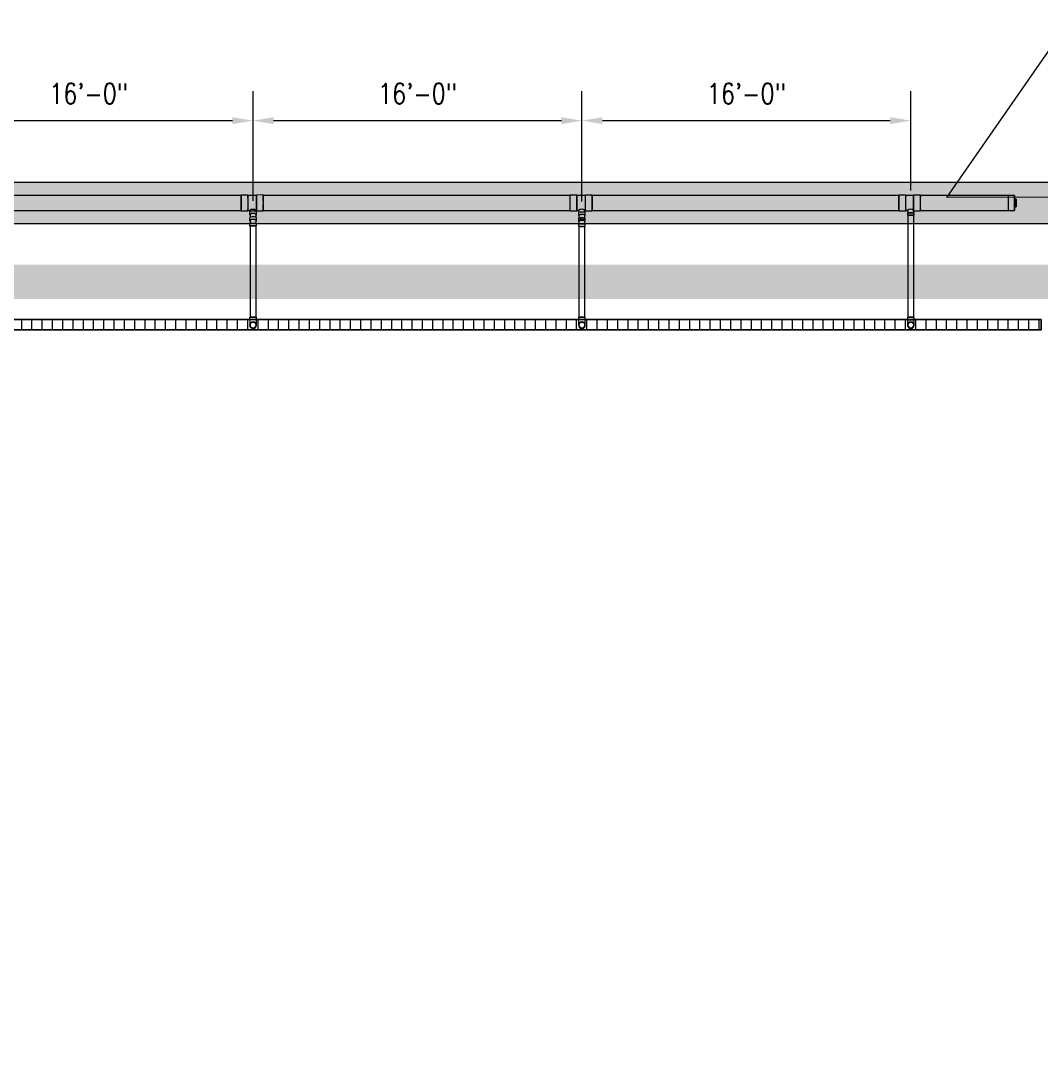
# Model space of a CAD drawing. Header units: inches. Extents: x -337 to 21291, y 405 to 2143.
# Tile 16 of 33: x 606 to 1201, y 1042 to 1656. Entities that reach past the tile are written whole.
import ezdxf
from ezdxf import colors
from ezdxf.entities.mleader import LeaderData, LeaderLine
from ezdxf.math import Vec2, Vec3

# ---------------------------------------------------------------- set-up
doc = ezdxf.new("R2010")
doc.units = ezdxf.units.IN
doc.header["$MEASUREMENT"] = 0
for name, color, linetype in [('A-ANNO-DIMS', 1, 'Continuous'), ('A-DETL-THIN', 151, 'Continuous'), ('P-PIPE', 3, 'Continuous'), ('S-ANNO-NOTE', 2, 'Continuous')]:
    doc.layers.add(name, color=color, linetype=linetype)
doc.layers.add('A-WALL-PATT', color=9, linetype='Continuous', true_color=0x808080)
doc.styles.add('Annotative', font='romans.shx', dxfattribs={"width": 0.8, "height": 0.125})
doc.dimstyles.new('Annotative', dxfattribs={"dimscale": 0, "dimtxt": 0.125, "dimasz": 0.125, "dimexe": 0.18, "dimexo": 0.0625, "dimgap": 0.09, "dimtad": 1, "dimdec": 3, "dimzin": 3, "dimdsep": 46, "dimlunit": 4, "dimtxsty": 'Annotative', "dimcen": 0.09, "dimclrt": 2, "dimazin": 2, "dimtfac": 1, "dimtdec": 3, "dimtmove": 0, "dimatfit": 0, "dimfxl": 1, "dimtfill": 1, "dimfrac": 2, "dimtolj": 1, "dimtzin": 0, "dimarcsym": 0})
pattern_1 = [(90, (0, -0.031), (-6, 4e-16), [])]

# ---------------------------------------------------------------- blocks, each defined once
blk = doc.blocks.new('*D10')
at = {"layer": 'A-ANNO-DIMS', "color": 0, "lineweight": -2, "transparency": 16777216}
for p, q in [((549.08, 1552.01), (549.08, 1614.62)), ((741.08, 1550.53), (741.08, 1614.62)), ((561.08, 1597.34), (729.08, 1597.34))]:
    blk.add_line(p, q, dxfattribs=at)
at = {"layer": 'A-ANNO-DIMS', "color": 0, "transparency": 16777216}
for points in [[(561.08, 1599.34), (561.08, 1595.34), (549.08, 1597.34)], [(729.08, 1599.34), (729.08, 1595.34), (741.08, 1597.34)]]:
    blk.add_solid(points, dxfattribs=at)
at = {"layer": 'A-ANNO-DIMS', "color": 2, "lineweight": -3, "transparency": 16777216, "insert": (645.08, 1613.13), "char_height": 12, "width": 60.1647, "attachment_point": 5, "style": 'Annotative', "bg_fill": 3, "box_fill_scale": 1.25, "bg_fill_color": 256, "bg_fill_true_color": 13158600, "bg_fill_transparency": 0}
blk.add_mtext('\\A1;16\'-0"', dxfattribs=at)
blk = doc.blocks.new('*D11')
at = {"layer": 'A-ANNO-DIMS', "color": 0, "lineweight": -2, "transparency": 16777216}
for p, q in [((741.08, 1550.53), (741.08, 1614.62)), ((933.08, 1550.16), (933.08, 1614.62)), ((753.08, 1597.34), (921.08, 1597.34))]:
    blk.add_line(p, q, dxfattribs=at)
at = {"layer": 'A-ANNO-DIMS', "color": 0, "transparency": 16777216}
for points in [[(753.08, 1599.34), (753.08, 1595.34), (741.08, 1597.34)], [(921.08, 1599.34), (921.08, 1595.34), (933.08, 1597.34)]]:
    blk.add_solid(points, dxfattribs=at)
at = {"layer": 'A-ANNO-DIMS', "color": 2, "lineweight": -3, "transparency": 16777216, "insert": (837.08, 1613.13), "char_height": 12, "width": 60.1647, "attachment_point": 5, "style": 'Annotative', "bg_fill": 3, "box_fill_scale": 1.25, "bg_fill_color": 256, "bg_fill_true_color": 13158600, "bg_fill_transparency": 0}
blk.add_mtext('\\A1;16\'-0"', dxfattribs=at)
blk = doc.blocks.new('*D12')
at = {"layer": 'A-ANNO-DIMS', "color": 0, "lineweight": -2, "transparency": 16777216}
for p, q in [((933.08, 1550.16), (933.08, 1614.62)), ((1125.08, 1556.61), (1125.08, 1614.62)), ((945.08, 1597.34), (1113.08, 1597.34))]:
    blk.add_line(p, q, dxfattribs=at)
at = {"layer": 'A-ANNO-DIMS', "color": 0, "transparency": 16777216}
for points in [[(945.08, 1599.34), (945.08, 1595.34), (933.08, 1597.34)], [(1113.08, 1599.34), (1113.08, 1595.34), (1125.08, 1597.34)]]:
    blk.add_solid(points, dxfattribs=at)
at = {"layer": 'A-ANNO-DIMS', "color": 2, "lineweight": -3, "transparency": 16777216, "insert": (1029.08, 1613.13), "char_height": 12, "width": 60.1647, "attachment_point": 5, "style": 'Annotative', "bg_fill": 3, "box_fill_scale": 1.25, "bg_fill_color": 256, "bg_fill_true_color": 13158600, "bg_fill_transparency": 0}
blk.add_mtext('\\A1;16\'-0"', dxfattribs=at)
blk = doc.blocks.new('Bend - PVC - Sch 40 - DWV_USACE - Standard-V2-00_SP_Foundation Drainage Plan-TO FDN_DOC')
at = {"layer": 'P-PIPE'}
for p, q in [((931.1, 1482.41), (931.1, 1481.16)), ((931.1, 1481.16), (931.1, 1480.91)), ((933.08, 1482.41), (933.08, 1482.41)), ((933.08, 1482.41), (933.08, 1482.41)), ((933.08, 1480.91), (933.08, 1480.91)), ((933.08, 1480.91), (933.08, 1480.91)), ((933.08, 1480.91), (933.08, 1480.91)), ((933.08, 1480.91), (933.08, 1480.91)), ((935.06, 1481.16), (935.06, 1482.41)), ((935.06, 1480.91), (935.06, 1481.16))]:
    blk.add_line(p, q, dxfattribs=at)
at = {"layer": 'P-PIPE', "flags": 128}
for points in [[(931.33, 1477.85), (931.33, 1477.85), (931.33, 1477.85), (931.33, 1477.87), (931.33, 1477.88), (931.33, 1477.91), (931.33, 1477.93), (931.33, 1477.96), (931.33, 1478), (931.33, 1478.04), (931.33, 1478.09), (931.33, 1478.14), (931.33, 1478.19), (931.33, 1478.25), (931.33, 1478.31), (931.33, 1478.38), (931.33, 1478.45), (931.33, 1478.53), (931.33, 1478.61), (931.33, 1478.69), (931.33, 1478.77), (931.33, 1478.86), (931.33, 1478.96), (931.33, 1479.05), (931.33, 1479.15), (931.33, 1479.25), (931.33, 1479.36), (931.33, 1479.46), (931.33, 1479.57), (931.33, 1479.69), (931.33, 1479.8), (931.33, 1479.91), (931.33, 1480.03), (931.33, 1480.15), (931.33, 1480.27), (931.33, 1480.39), (931.33, 1480.51), (931.33, 1480.63), (931.33, 1480.75), (931.33, 1480.88), (931.33, 1480.91)], [(931.33, 1477.85), (931.33, 1477.92), (931.33, 1477.99), (931.34, 1478.05), (931.35, 1478.12), (931.36, 1478.19), (931.38, 1478.26), (931.4, 1478.33), (931.42, 1478.4), (931.44, 1478.46), (931.47, 1478.53), (931.49, 1478.59), (931.53, 1478.65), (931.56, 1478.71), (931.59, 1478.77), (931.63, 1478.83), (931.67, 1478.89), (931.72, 1478.95), (931.76, 1479), (931.81, 1479.05), (931.86, 1479.1), (931.91, 1479.15), (931.96, 1479.19), (932.02, 1479.24), (932.07, 1479.28), (932.13, 1479.32), (932.19, 1479.35), (932.25, 1479.39), (932.31, 1479.42), (932.38, 1479.45), (932.44, 1479.48), (932.51, 1479.5), (932.58, 1479.52), (932.64, 1479.54), (932.71, 1479.56), (932.78, 1479.57), (932.85, 1479.58), (932.92, 1479.59), (932.99, 1479.59), (933.06, 1479.6), (933.08, 1479.6)], [(933.08, 1476.1), (933.01, 1476.1), (932.94, 1476.1), (932.87, 1476.11), (932.8, 1476.12), (932.73, 1476.13), (932.66, 1476.15), (932.59, 1476.16), (932.53, 1476.18), (932.46, 1476.21), (932.4, 1476.23), (932.33, 1476.26), (932.27, 1476.29), (932.21, 1476.33), (932.15, 1476.36), (932.09, 1476.4), (932.03, 1476.44), (931.98, 1476.48), (931.92, 1476.53), (931.87, 1476.58), (931.82, 1476.63), (931.77, 1476.68), (931.73, 1476.73), (931.69, 1476.79), (931.64, 1476.84), (931.6, 1476.9), (931.57, 1476.96), (931.53, 1477.02), (931.5, 1477.08), (931.47, 1477.15), (931.45, 1477.21), (931.42, 1477.28), (931.4, 1477.34), (931.38, 1477.41), (931.37, 1477.48), (931.35, 1477.55), (931.34, 1477.62), (931.33, 1477.69), (931.33, 1477.76), (931.33, 1477.83), (931.33, 1477.85)], [(933.08, 1479.6), (933.15, 1479.59), (933.22, 1479.59), (933.29, 1479.58), (933.36, 1479.57), (933.43, 1479.56), (933.49, 1479.55), (933.56, 1479.53), (933.63, 1479.51), (933.69, 1479.48), (933.76, 1479.46), (933.82, 1479.43), (933.89, 1479.4), (933.95, 1479.36), (934.01, 1479.33), (934.07, 1479.29), (934.12, 1479.25), (934.18, 1479.21), (934.23, 1479.16), (934.28, 1479.11), (934.33, 1479.06), (934.38, 1479.01), (934.43, 1478.96), (934.47, 1478.91), (934.51, 1478.85), (934.55, 1478.79), (934.59, 1478.73), (934.62, 1478.67), (934.65, 1478.61), (934.68, 1478.54), (934.71, 1478.48), (934.73, 1478.41), (934.75, 1478.35), (934.77, 1478.28), (934.79, 1478.21), (934.8, 1478.14), (934.81, 1478.07), (934.82, 1478), (934.83, 1477.93), (934.83, 1477.86), (934.83, 1477.85)], [(934.83, 1477.85), (934.83, 1477.78), (934.82, 1477.71), (934.81, 1477.64), (934.81, 1477.57), (934.79, 1477.5), (934.78, 1477.43), (934.76, 1477.36), (934.74, 1477.29), (934.72, 1477.23), (934.69, 1477.16), (934.66, 1477.1), (934.63, 1477.04), (934.6, 1476.98), (934.56, 1476.92), (934.52, 1476.86), (934.48, 1476.8), (934.44, 1476.74), (934.39, 1476.69), (934.35, 1476.64), (934.3, 1476.59), (934.25, 1476.54), (934.19, 1476.5), (934.14, 1476.45), (934.08, 1476.41), (934.02, 1476.37), (933.96, 1476.34), (933.9, 1476.3), (933.84, 1476.27), (933.78, 1476.24), (933.71, 1476.21), (933.65, 1476.19), (933.58, 1476.17), (933.51, 1476.15), (933.44, 1476.13), (933.37, 1476.12), (933.31, 1476.11), (933.24, 1476.1), (933.17, 1476.1), (933.1, 1476.1), (933.08, 1476.1)], [(934.83, 1480.91), (934.83, 1480.79), (934.83, 1480.66), (934.83, 1480.54), (934.83, 1480.42), (934.83, 1480.3), (934.83, 1480.18), (934.83, 1480.06), (934.83, 1479.94), (934.83, 1479.83), (934.83, 1479.72), (934.83, 1479.6), (934.83, 1479.49), (934.83, 1479.39), (934.83, 1479.28), (934.83, 1479.18), (934.83, 1479.08), (934.83, 1478.98), (934.83, 1478.89), (934.83, 1478.8), (934.83, 1478.71), (934.83, 1478.63), (934.83, 1478.55), (934.83, 1478.47), (934.83, 1478.4), (934.83, 1478.33), (934.83, 1478.27), (934.83, 1478.21), (934.83, 1478.15), (934.83, 1478.1), (934.83, 1478.05), (934.83, 1478.01), (934.83, 1477.97), (934.83, 1477.94), (934.83, 1477.91), (934.83, 1477.89), (934.83, 1477.87), (934.83, 1477.86), (934.83, 1477.85), (934.83, 1477.85), (934.83, 1477.85)]]:
    blk.add_lwpolyline(points, dxfattribs=at)
at = {"layer": 'P-PIPE'}
for radius, start, end in [(1.98, 90, 270), (1.98, 90, 270), (1.75, 90, 270), (1.98, 270, 90), (1.98, 270, 90), (1.75, 270, 90)]:
    blk.add_arc((933.08, 1477.85), radius, start, end, dxfattribs=at)
blk = doc.blocks.new('Bend - PVC - Sch 40 - DWV_USACE - Standard-1106622-00_SP_Foundation Drainage Plan-TO FDN_DOC')
at = {"layer": 'P-PIPE'}
for p, q in [((931.1, 1532.1), (931.1, 1530.62)), ((931.1, 1529.01), (931.1, 1527.51)), ((931.1, 1529.01), (935.06, 1529.01)), ((931.1, 1527.51), (935.06, 1527.51)), ((933.08, 1529.01), (933.08, 1529.01)), ((933.08, 1529.01), (933.08, 1529.01)), ((933.08, 1529.01), (933.08, 1529.01)), ((933.08, 1529.01), (933.08, 1529.01)), ((933.08, 1527.51), (933.08, 1527.51)), ((933.08, 1527.51), (933.08, 1527.51)), ((934.83, 1529.01), (934.83, 1529.21)), ((935.06, 1530.62), (935.06, 1532.1)), ((935.06, 1527.51), (935.06, 1529.01))]:
    blk.add_line(p, q, dxfattribs=at)
at = {"layer": 'P-PIPE', "flags": 128}
for points in [[(931.33, 1530.62), (931.33, 1530.25), (931.33, 1529.88), (931.33, 1529.51), (931.33, 1529.21)], [(931.33, 1529.21), (931.33, 1529.14), (931.33, 1529.01)], [(934.83, 1529.21), (934.83, 1529.38), (934.83, 1529.75), (934.83, 1530.12), (934.83, 1530.49), (934.83, 1530.62)]]:
    blk.add_lwpolyline(points, dxfattribs=at)
at = {"layer": 'P-PIPE'}
for centre, major_axis, start_param, end_param in [((933.08, 1530.62), (1.98, 0), 1.570796, 3.627428), ((933.08, 1532.1), (1.98, 0), 1.570796, 3.141593), ((933.08, 1530.62), (1.75, 0), 1.570796, 3.141593), ((933.08, 1532.1), (1.98, 0), 6.283185, 7.853982), ((933.08, 1530.62), (1.98, 0), 5.79735, 7.853982), ((933.08, 1530.62), (1.75, 0), 6.283185, 7.853982)]:
    blk.add_ellipse(centre, major_axis=major_axis, ratio=0.173648, start_param=start_param, end_param=end_param, dxfattribs=at)
blk = doc.blocks.new('Bend - PVC - Sch 40 - DWV_USACE - Standard-1107287-00_SP_Foundation Drainage Plan-TO FDN_DOC')
at = {"layer": 'P-PIPE'}
for p, q in [((739.1, 1532.37), (739.1, 1530.96)), ((739.1, 1529.38), (739.1, 1529.21)), ((739.1, 1529.38), (743.06, 1529.38)), ((739.1, 1529.21), (739.1, 1527.88)), ((739.1, 1527.88), (743.06, 1527.88)), ((741.08, 1529.38), (741.08, 1529.38)), ((741.08, 1529.38), (741.08, 1529.38)), ((741.08, 1529.38), (741.08, 1529.38)), ((741.08, 1529.38), (741.08, 1529.38)), ((741.08, 1527.88), (741.08, 1527.88)), ((741.08, 1527.88), (741.08, 1527.88)), ((743.06, 1530.96), (743.06, 1532.37)), ((743.06, 1529.21), (743.06, 1529.38)), ((743.06, 1527.88), (743.06, 1529.21))]:
    blk.add_line(p, q, dxfattribs=at)
at = {"layer": 'P-PIPE', "flags": 128}
for points in [[(739.33, 1530.96), (739.33, 1530.78), (739.33, 1530.6), (739.33, 1530.43), (739.33, 1530.25), (739.33, 1530.06), (739.33, 1529.88), (739.33, 1529.7), (739.33, 1529.51), (739.33, 1529.38)], [(742.83, 1529.38), (742.83, 1529.56), (742.83, 1529.75), (742.83, 1529.93), (742.83, 1530.11), (742.83, 1530.29), (742.83, 1530.47), (742.83, 1530.65), (742.83, 1530.83), (742.83, 1530.96)]]:
    blk.add_lwpolyline(points, dxfattribs=at)
at = {"layer": 'P-PIPE'}
for centre, major_axis, start_param, end_param in [((741.08, 1532.37), (1.98, 0), 1.570796, 3.141593), ((741.08, 1532.37), (1.98, 0), 6.283185, 7.853982), ((741.08, 1530.96), (1.98, 0), 1.570796, 3.627428), ((741.08, 1530.96), (1.75, 0), 1.570796, 3.141593), ((741.08, 1530.96), (1.98, 0), 5.79735, 7.853982), ((741.08, 1530.96), (1.75, 0), 6.283185, 7.853982)]:
    blk.add_ellipse(centre, major_axis=major_axis, ratio=0.34202, start_param=start_param, end_param=end_param, dxfattribs=at)
blk = doc.blocks.new('Plug - PVC - Sch 40 - DWV_USACE - Standard-1071494-00_SP_Foundation Drainage Plan-TO FDN_DOC')
at = {"layer": 'P-PIPE'}
for p, q in [((1186.54, 1543.34), (1185.54, 1543.34)), ((1185.54, 1543.34), (1185.54, 1539.02)), ((1185.59, 1543.34), (1185.54, 1543.34)), ((1185.54, 1539.02), (1186.54, 1539.02)), ((1185.59, 1539.02), (1185.54, 1539.02)), ((1185.59, 1539.02), (1185.59, 1543.34)), ((1185.59, 1543.34), (1186.59, 1543.34)), ((1186.59, 1539.02), (1185.59, 1539.02)), ((1186.54, 1539.02), (1186.54, 1543.34)), ((1186.54, 1543.34), (1186.59, 1543.34)), ((1186.59, 1539.02), (1186.54, 1539.02)), ((1186.59, 1543.34), (1186.59, 1539.02))]:
    blk.add_line(p, q, dxfattribs=at)
blk = doc.blocks.new('Bend - PVC - Sch 40 - DWV_USACE - Standard-V3-00_SP_Foundation Drainage Plan-TO FDN_DOC')
at = {"layer": 'P-PIPE'}
for p, q in [((1123.1, 1482.41), (1123.1, 1481.16)), ((1125.08, 1482.41), (1123.1, 1482.41)), ((1123.1, 1482.41), (1125.08, 1482.41)), ((1123.1, 1481.16), (1123.1, 1480.91)), ((1125.08, 1480.91), (1123.1, 1480.91)), ((1123.1, 1480.91), (1125.08, 1480.91)), ((1125.08, 1482.41), (1127.06, 1482.41)), ((1127.06, 1482.41), (1125.08, 1482.41)), ((1125.08, 1480.91), (1127.06, 1480.91)), ((1127.06, 1480.91), (1125.08, 1480.91)), ((1125.08, 1480.91), (1125.08, 1480.91)), ((1125.08, 1480.91), (1125.08, 1480.91)), ((1127.06, 1481.16), (1127.06, 1482.41)), ((1127.06, 1480.91), (1127.06, 1481.16))]:
    blk.add_line(p, q, dxfattribs=at)
at = {"layer": 'P-PIPE', "flags": 128}
for points in [[(1123.33, 1477.85), (1123.33, 1477.85), (1123.33, 1477.85), (1123.33, 1477.87), (1123.33, 1477.88), (1123.33, 1477.91), (1123.33, 1477.93), (1123.33, 1477.96), (1123.33, 1478), (1123.33, 1478.04), (1123.33, 1478.09), (1123.33, 1478.14), (1123.33, 1478.19), (1123.33, 1478.25), (1123.33, 1478.31), (1123.33, 1478.38), (1123.33, 1478.45), (1123.33, 1478.53), (1123.33, 1478.61), (1123.33, 1478.69), (1123.33, 1478.77), (1123.33, 1478.86), (1123.33, 1478.96), (1123.33, 1479.05), (1123.33, 1479.15), (1123.33, 1479.25), (1123.33, 1479.36), (1123.33, 1479.46), (1123.33, 1479.57), (1123.33, 1479.69), (1123.33, 1479.8), (1123.33, 1479.91), (1123.33, 1480.03), (1123.33, 1480.15), (1123.33, 1480.27), (1123.33, 1480.39), (1123.33, 1480.51), (1123.33, 1480.63), (1123.33, 1480.75), (1123.33, 1480.88), (1123.33, 1480.91)], [(1123.33, 1477.85), (1123.33, 1477.92), (1123.33, 1477.99), (1123.34, 1478.05), (1123.35, 1478.12), (1123.36, 1478.19), (1123.38, 1478.26), (1123.4, 1478.33), (1123.42, 1478.4), (1123.44, 1478.46), (1123.47, 1478.53), (1123.49, 1478.59), (1123.53, 1478.65), (1123.56, 1478.71), (1123.59, 1478.77), (1123.63, 1478.83), (1123.67, 1478.89), (1123.72, 1478.95), (1123.76, 1479), (1123.81, 1479.05), (1123.86, 1479.1), (1123.91, 1479.15), (1123.96, 1479.19), (1124.02, 1479.24), (1124.07, 1479.28), (1124.13, 1479.32), (1124.19, 1479.35), (1124.25, 1479.39), (1124.31, 1479.42), (1124.38, 1479.45), (1124.44, 1479.48), (1124.51, 1479.5), (1124.58, 1479.52), (1124.64, 1479.54), (1124.71, 1479.56), (1124.78, 1479.57), (1124.85, 1479.58), (1124.92, 1479.59), (1124.99, 1479.59), (1125.06, 1479.6), (1125.08, 1479.6)], [(1125.08, 1476.1), (1125.01, 1476.1), (1124.94, 1476.1), (1124.87, 1476.11), (1124.8, 1476.12), (1124.73, 1476.13), (1124.66, 1476.15), (1124.59, 1476.16), (1124.53, 1476.18), (1124.46, 1476.21), (1124.4, 1476.23), (1124.33, 1476.26), (1124.27, 1476.29), (1124.21, 1476.33), (1124.15, 1476.36), (1124.09, 1476.4), (1124.03, 1476.44), (1123.98, 1476.48), (1123.92, 1476.53), (1123.87, 1476.58), (1123.82, 1476.63), (1123.77, 1476.68), (1123.73, 1476.73), (1123.69, 1476.79), (1123.64, 1476.84), (1123.6, 1476.9), (1123.57, 1476.96), (1123.53, 1477.02), (1123.5, 1477.08), (1123.47, 1477.15), (1123.45, 1477.21), (1123.42, 1477.28), (1123.4, 1477.34), (1123.38, 1477.41), (1123.37, 1477.48), (1123.35, 1477.55), (1123.34, 1477.62), (1123.33, 1477.69), (1123.33, 1477.76), (1123.33, 1477.83), (1123.33, 1477.85)], [(1125.08, 1479.6), (1125.15, 1479.59), (1125.22, 1479.59), (1125.29, 1479.58), (1125.36, 1479.57), (1125.43, 1479.56), (1125.49, 1479.55), (1125.56, 1479.53), (1125.63, 1479.51), (1125.69, 1479.48), (1125.76, 1479.46), (1125.82, 1479.43), (1125.89, 1479.4), (1125.95, 1479.36), (1126.01, 1479.33), (1126.07, 1479.29), (1126.12, 1479.25), (1126.18, 1479.21), (1126.23, 1479.16), (1126.28, 1479.11), (1126.33, 1479.06), (1126.38, 1479.01), (1126.43, 1478.96), (1126.47, 1478.91), (1126.51, 1478.85), (1126.55, 1478.79), (1126.59, 1478.73), (1126.62, 1478.67), (1126.65, 1478.61), (1126.68, 1478.54), (1126.71, 1478.48), (1126.73, 1478.41), (1126.75, 1478.35), (1126.77, 1478.28), (1126.79, 1478.21), (1126.8, 1478.14), (1126.81, 1478.07), (1126.82, 1478), (1126.83, 1477.93), (1126.83, 1477.86), (1126.83, 1477.85)], [(1126.83, 1477.85), (1126.83, 1477.78), (1126.82, 1477.71), (1126.81, 1477.64), (1126.81, 1477.57), (1126.79, 1477.5), (1126.78, 1477.43), (1126.76, 1477.36), (1126.74, 1477.29), (1126.72, 1477.23), (1126.69, 1477.16), (1126.66, 1477.1), (1126.63, 1477.04), (1126.6, 1476.98), (1126.56, 1476.92), (1126.52, 1476.86), (1126.48, 1476.8), (1126.44, 1476.74), (1126.39, 1476.69), (1126.35, 1476.64), (1126.3, 1476.59), (1126.25, 1476.54), (1126.19, 1476.5), (1126.14, 1476.45), (1126.08, 1476.41), (1126.02, 1476.37), (1125.96, 1476.34), (1125.9, 1476.3), (1125.84, 1476.27), (1125.78, 1476.24), (1125.71, 1476.21), (1125.65, 1476.19), (1125.58, 1476.17), (1125.51, 1476.15), (1125.44, 1476.13), (1125.37, 1476.12), (1125.31, 1476.11), (1125.24, 1476.1), (1125.17, 1476.1), (1125.1, 1476.1), (1125.08, 1476.1)], [(1126.83, 1480.91), (1126.83, 1480.79), (1126.83, 1480.66), (1126.83, 1480.54), (1126.83, 1480.42), (1126.83, 1480.3), (1126.83, 1480.18), (1126.83, 1480.06), (1126.83, 1479.94), (1126.83, 1479.83), (1126.83, 1479.72), (1126.83, 1479.6), (1126.83, 1479.49), (1126.83, 1479.39), (1126.83, 1479.28), (1126.83, 1479.18), (1126.83, 1479.08), (1126.83, 1478.98), (1126.83, 1478.89), (1126.83, 1478.8), (1126.83, 1478.71), (1126.83, 1478.63), (1126.83, 1478.55), (1126.83, 1478.47), (1126.83, 1478.4), (1126.83, 1478.33), (1126.83, 1478.27), (1126.83, 1478.21), (1126.83, 1478.15), (1126.83, 1478.1), (1126.83, 1478.05), (1126.83, 1478.01), (1126.83, 1477.97), (1126.83, 1477.94), (1126.83, 1477.91), (1126.83, 1477.89), (1126.83, 1477.87), (1126.83, 1477.86), (1126.83, 1477.85), (1126.83, 1477.85), (1126.83, 1477.85)]]:
    blk.add_lwpolyline(points, dxfattribs=at)
at = {"layer": 'P-PIPE'}
for radius, start, end in [(1.98, 90, 270), (1.98, 90, 270), (1.75, 90, 270), (1.98, 270, 90), (1.98, 270, 90), (1.75, 270, 90)]:
    blk.add_arc((1125.08, 1477.85), radius, start, end, dxfattribs=at)
blk = doc.blocks.new('Mechanical_Box_H_rvt-1-00_SP_Foundation Drainage Plan-TO FDN_DOC')
at = {"layer": 'A-DETL-THIN'}
for p, q in [((1201.08, 1481.16), (261.08, 1481.16)), ((261.08, 1481.16), (1201.08, 1481.16)), ((1201.08, 1475.16), (1201.08, 1481.16)), ((1201.08, 1481.16), (1201.08, 1475.16)), ((267.08, 1475.16), (1201.08, 1475.16)), ((1201.08, 1475.16), (267.08, 1475.16))]:
    blk.add_line(p, q, dxfattribs=at)
at = {"layer": 'P-PIPE'}
for p, q in [((734.13, 1553.48), (555.04, 1553.48)), ((738.1, 1553.82), (734.12, 1553.82)), ((743.06, 1553.54), (738.1, 1553.53)), ((747.04, 1553.84), (743.06, 1553.83)), ((926.13, 1553.49), (747.04, 1553.48)), ((930.1, 1553.81), (926.13, 1553.81)), ((935.07, 1553.52), (930.1, 1553.52)), ((939.04, 1553.81), (935.07, 1553.81)), ((1118.13, 1553.49), (939.04, 1553.49)), ((1122.1, 1553.81), (1118.13, 1553.81)), ((1126.68, 1553.52), (1122.1, 1553.52)), ((1130.66, 1553.81), (1126.68, 1553.81)), ((1182, 1553.49), (1130.66, 1553.49)), ((1182, 1553.49), (1181.93, 1544.87)), ((1185.56, 1553.49), (1182, 1553.49)), ((555.04, 1544.85), (734.13, 1544.86)), ((734.13, 1544.55), (738.11, 1544.55)), ((738.11, 1544.85), (739.16, 1544.85)), ((739.1, 1543.82), (739.1, 1542.41)), ((739.33, 1542.41), (739.33, 1540.68)), ((742.75, 1544.86), (743.07, 1544.86)), ((742.83, 1540.68), (742.83, 1542.41)), ((743.06, 1542.41), (743.06, 1543.82)), ((743.07, 1544.56), (747.05, 1544.57)), ((747.04, 1544.86), (926.13, 1544.86)), ((926.13, 1544.54), (930.1, 1544.54)), ((930.1, 1544.84), (931.1, 1544.84)), ((931.1, 1543.54), (931.1, 1542.06)), ((931.33, 1542.06), (931.33, 1540.1)), ((934.71, 1544.84), (935.07, 1544.84)), ((934.83, 1540.1), (934.83, 1542.06)), ((935.06, 1542.06), (935.06, 1543.54)), ((935.07, 1544.54), (939.04, 1544.54)), ((939.04, 1544.86), (1118.13, 1544.87)), ((1118.13, 1544.55), (1122.1, 1544.55)), ((1122.1, 1544.84), (1123.07, 1544.84)), ((1123.1, 1543.46), (1123.1, 1541.96)), ((1123.1, 1543.46), (1127.06, 1543.46)), ((1127.06, 1543.46), (1123.1, 1543.46)), ((1123.1, 1541.96), (1127.06, 1541.96)), ((1127.06, 1541.96), (1123.1, 1541.96)), ((1126.83, 1543.46), (1123.33, 1543.46)), ((1123.33, 1543.46), (1126.83, 1543.46)), ((1123.33, 1541.96), (1123.33, 1537.21)), ((1123.33, 1541.96), (1125.08, 1541.96)), ((1125.08, 1541.96), (1123.33, 1541.96)), ((1125.08, 1541.96), (1126.83, 1541.96)), ((1126.83, 1541.96), (1125.08, 1541.96)), ((1126.68, 1544.55), (1130.66, 1544.55)), ((1126.83, 1537.21), (1126.83, 1541.96)), ((1127.06, 1541.96), (1127.06, 1543.46)), ((1130.66, 1544.87), (1181.93, 1544.87)), ((1181.93, 1544.87), (1185.56, 1544.87)), ((739.33, 1535.88), (739.33, 1482.41)), ((739.33, 1535.88), (741.08, 1535.88)), ((741.08, 1535.88), (739.33, 1535.88)), ((741.08, 1535.88), (742.83, 1535.88)), ((742.83, 1535.88), (741.08, 1535.88)), ((742.83, 1482.41), (742.83, 1535.88)), ((931.33, 1535.51), (931.33, 1482.41)), ((931.33, 1535.51), (933.08, 1535.51)), ((933.08, 1535.51), (931.33, 1535.51)), ((933.08, 1535.51), (934.83, 1535.51)), ((934.83, 1535.51), (933.08, 1535.51)), ((934.83, 1482.41), (934.83, 1535.51)), ((1123.33, 1537.21), (1123.33, 1482.41)), ((1126.83, 1482.41), (1126.83, 1537.21)), ((739.33, 1482.41), (741.08, 1482.41)), ((741.08, 1482.41), (739.33, 1482.41)), ((741.08, 1482.41), (742.83, 1482.41)), ((742.83, 1482.41), (741.08, 1482.41)), ((931.33, 1482.41), (933.08, 1482.41)), ((933.08, 1482.41), (931.33, 1482.41)), ((933.08, 1482.41), (934.83, 1482.41)), ((934.83, 1482.41), (933.08, 1482.41)), ((1123.33, 1482.41), (1125.08, 1482.41)), ((1125.08, 1482.41), (1123.33, 1482.41)), ((1125.08, 1482.41), (1126.83, 1482.41)), ((1126.83, 1482.41), (1125.08, 1482.41))]:
    blk.add_line(p, q, dxfattribs=at)
at = {"layer": 'P-PIPE', "flags": 128}
for points in [[(739.16, 1544.85), (739.17, 1544.82), (739.21, 1544.69), (739.25, 1544.55), (739.27, 1544.41), (739.3, 1544.27), (739.31, 1544.13), (739.31, 1544.12)], [(742.82, 1544.14), (742.81, 1544.31), (742.78, 1544.6), (742.75, 1544.86)], [(931.1, 1544.84), (931.12, 1544.79), (931.16, 1544.64), (931.21, 1544.49), (931.24, 1544.34), (931.27, 1544.19), (931.29, 1544.04), (931.31, 1543.88), (931.32, 1543.77)], [(931.32, 1543.77), (931.32, 1543.7)], [(934.81, 1543.97), (934.79, 1544.27), (934.76, 1544.56), (934.71, 1544.84)], [(934.82, 1543.7), (934.82, 1543.84), (934.81, 1543.97)], [(1123.08, 1544.84), (1123.11, 1544.75), (1123.16, 1544.6), (1123.2, 1544.44), (1123.24, 1544.29), (1123.27, 1544.13), (1123.29, 1543.98), (1123.31, 1543.82), (1123.32, 1543.66), (1123.33, 1543.5), (1123.33, 1543.46)], [(1126.83, 1543.46), (1126.82, 1543.76), (1126.8, 1544.06), (1126.77, 1544.35), (1126.7, 1544.88)]]:
    blk.add_lwpolyline(points, dxfattribs=at)
at = {"layer": 'P-PIPE'}
for centre, radius, start, end in [((740.96, 1542.34), 3.08, 54.57814, 125.63195), ((932.91, 1542.79), 2.73, 48.58335, 131.41955), ((1124.88, 1542.67), 2.83, 50.25779, 129.74221), ((741.08, 1477.85), 1.75, 0, 180), ((741.08, 1477.85), 1.75, 180, 0), ((933.08, 1477.85), 1.75, 0, 180), ((933.08, 1477.85), 1.75, 180, 0), ((1125.08, 1477.85), 1.75, 0, 180), ((1125.08, 1477.85), 1.75, 180, 324), ((1125.08, 1477.85), 1.75, 324, 0)]:
    blk.add_arc(centre, radius, start, end, dxfattribs=at)
for centre, major_axis, ratio, start_param, end_param in [((734.13, 1549.18), (-0.01, 4.63), 0.010251, 5.934119, 9.075712), ((734.13, 1549.17), (0, 4.31), 0.010414, 0, 1.570796), ((734.13, 1549.18), (-0.01, 4.63), 0.010251, 2.792527, 5.934119), ((734.13, 1549.17), (0, 4.31), 0.010414, 4.712389, 6.283185), ((738.1, 1549.19), (-0.01, 4.63), 0.010251, 5.934119, 9.075712), ((738.1, 1549.19), (-0.01, 4.34), 0.010251, 5.934119, 9.075712), ((738.1, 1549.19), (-0.01, 4.63), 0.010251, 2.792527, 5.934119), ((738.1, 1549.19), (-0.01, 4.34), 0.010251, 2.792527, 5.934119), ((743.07, 1549.2), (-0.01, 4.63), 0.010251, 5.934119, 9.075712), ((743.07, 1549.2), (-0.01, 4.34), 0.010251, 5.934119, 9.075712), ((743.07, 1549.2), (-0.01, 4.63), 0.010251, 2.792527, 5.934119), ((743.07, 1549.2), (-0.01, 4.34), 0.010251, 2.792527, 5.934119), ((747.04, 1549.21), (-0.01, 4.63), 0.010251, 5.934119, 9.075712), ((747.04, 1549.17), (0, 4.31), 0.010414, 0, 1.570796), ((747.04, 1549.21), (-0.01, 4.63), 0.010251, 2.792527, 5.934119), ((747.04, 1549.17), (0, 4.31), 0.010414, 4.712389, 6.283185), ((926.13, 1549.18), (0, 4.63), 0.010414, 6.108661, 9.250254), ((926.13, 1549.18), (0, 4.31), 0.010414, 0, 1.570796), ((926.13, 1549.18), (0, 4.63), 0.010414, 2.967069, 6.108661), ((926.13, 1549.18), (0, 4.31), 0.010414, 4.712389, 6.283185), ((930.1, 1549.18), (0, 4.63), 0.010414, 6.108661, 9.250254), ((930.1, 1549.18), (0, 4.34), 0.010414, 6.108661, 9.250254), ((930.1, 1549.18), (0, 4.63), 0.010414, 2.967069, 6.108661), ((930.1, 1549.18), (0, 4.34), 0.010414, 2.967069, 6.108661), ((935.07, 1549.18), (0, 4.63), 0.010414, 6.108661, 9.250254), ((935.07, 1549.18), (0, 4.34), 0.010414, 6.108661, 9.250254), ((935.07, 1549.18), (0, 4.63), 0.010414, 2.967069, 6.108661), ((935.07, 1549.18), (0, 4.34), 0.010414, 2.967069, 6.108661), ((939.04, 1549.18), (0, 4.63), 0.010414, 0.872674, 2.967069), ((939.04, 1549.18), (0, 4.31), 0.010414, 0, 1.570796), ((939.04, 1549.18), (0, 4.63), 0.010414, 6.108661, 7.148861), ((939.04, 1549.18), (0, 4.63), 0.010414, 2.967069, 6.108661), ((939.04, 1549.18), (0, 4.31), 0.010414, 4.712389, 6.283185), ((1118.13, 1549.18), (0, 4.63), 0.010416, 0, 3.141593), ((1118.13, 1549.18), (0, 4.31), 0.010414, 0, 1.570796), ((1118.13, 1549.18), (0, 4.63), 0.010416, 3.141593, 6.283185), ((1118.13, 1549.18), (0, 4.31), 0.010414, 4.712389, 6.283185), ((1122.1, 1549.18), (0, 4.63), 0.010416, 0, 3.141593), ((1122.1, 1549.18), (0, 4.34), 0.010416, 0, 3.141593), ((1122.1, 1549.18), (0, 4.63), 0.010416, 3.141593, 6.283185), ((1122.1, 1549.18), (0, 4.34), 0.010416, 3.141593, 6.283185), ((1126.68, 1549.18), (0, 4.63), 0.010416, 0, 3.141593), ((1126.68, 1549.18), (0, 4.34), 0.010416, 0, 3.141593), ((1126.68, 1549.18), (0, 4.63), 0.010416, 3.141593, 6.283185), ((1126.68, 1549.18), (0, 4.34), 0.010416, 3.141593, 6.283185), ((1130.66, 1549.18), (0, 4.63), 0.010416, 0, 3.141593), ((1130.66, 1549.18), (0, 4.31), 0.010416, 0, 1.570796), ((1130.66, 1549.18), (0, 4.63), 0.010416, 3.141593, 6.283185), ((1130.66, 1549.18), (0, 4.31), 0.010416, 4.712389, 6.283185), ((1185.56, 1549.18), (0, 4.31), 0.010416, 0, 1.570796), ((1185.56, 1549.18), (0, 4.31), 0.010416, 4.722473, 6.283185), ((734.13, 1549.17), (0, 4.31), 0.010414, 1.570796, 3.141593), ((734.13, 1549.17), (0, 4.31), 0.010414, 3.141593, 4.712389), ((747.04, 1549.17), (0, 4.31), 0.010414, 1.570796, 3.141593), ((747.04, 1549.17), (0, 4.31), 0.010414, 3.141593, 4.712389), ((926.13, 1549.18), (0, 4.31), 0.010414, 1.570796, 3.141593), ((926.13, 1549.18), (0, 4.31), 0.010414, 3.141593, 4.712389), ((939.04, 1549.18), (0, 4.31), 0.010414, 1.570796, 3.141593), ((939.04, 1549.18), (0, 4.31), 0.010414, 3.141593, 4.712389), ((1118.13, 1549.18), (0, 4.31), 0.010414, 1.570796, 3.141593), ((1118.13, 1549.18), (0, 4.31), 0.010414, 3.141593, 4.712389), ((1130.66, 1549.18), (0, 4.31), 0.010416, 1.570796, 3.141593), ((1130.66, 1549.18), (0, 4.31), 0.010416, 3.141593, 4.712389), ((1185.56, 1549.18), (0, 4.31), 0.010416, 1.570796, 3.141593), ((1185.56, 1549.18), (0, 4.31), 0.010416, 3.141593, 4.712389), ((741.08, 1543.82), (1.98, 0), 0.34202, 0.01026, 3.151853), ((741.08, 1542.41), (1.98, 0), 0.34202, 0.01026, 3.151853), ((741.08, 1542.41), (1.98, 0), 0.34202, 3.151853, 3.627428), ((741.08, 1542.41), (1.75, 0), 0.34202, 1.570796, 3.141593), ((741.08, 1542.41), (1.75, 0), 0.34202, 0, 1.570796), ((741.08, 1542.41), (1.98, 0), 0.34202, 5.79735, 6.293446), ((741.08, 1543.82), (1.98, 0), 0.34202, 6.283185, 6.293446), ((933.08, 1543.54), (1.98, 0), 0.173648, 0.01026, 3.151853), ((933.08, 1542.06), (1.98, 0), 0.173648, 0.01026, 3.151853), ((933.08, 1542.06), (1.98, 0), 0.173648, 3.151853, 3.627428), ((933.08, 1542.06), (1.75, 0), 0.173414, 1.570796, 3.141593), ((933.08, 1540.1), (1.75, 0), 0.173414, 1.570796, 3.141593), ((933.08, 1540.1), (1.75, 0), 0.173414, 3.141593, 4.712389), ((933.08, 1542.06), (1.75, 0), 0.173414, 0, 1.570796), ((933.08, 1540.1), (1.75, 0), 0.173414, 0, 1.570796), ((933.08, 1540.1), (1.75, 0), 0.173414, 4.712389, 6.283185), ((933.08, 1542.06), (1.98, 0), 0.173648, 5.79735, 6.293446)]:
    blk.add_ellipse(centre, major_axis=major_axis, ratio=ratio, start_param=start_param, end_param=end_param, dxfattribs=at)
at = {"layer": 'P-PIPE', "color": 3, "lineweight": 9}
for name, p in [('Plug - PVC - Sch 40 - DWV_USACE - Standard-1071494-00_SP_Foundation Drainage Plan-TO FDN_DOC', (0, 8)), ('Bend - PVC - Sch 40 - DWV_USACE - Standard-1107287-00_SP_Foundation Drainage Plan-TO FDN_DOC', (0, 8)), ('Bend - PVC - Sch 40 - DWV_USACE - Standard-1106622-00_SP_Foundation Drainage Plan-TO FDN_DOC', (0, 8)), ('Bend - PVC - Sch 40 - DWV_USACE - Standard-V2-00_SP_Foundation Drainage Plan-TO FDN_DOC', (-192, 0)), ('Bend - PVC - Sch 40 - DWV_USACE - Standard-V2-00_SP_Foundation Drainage Plan-TO FDN_DOC', (0, 0)), ('Bend - PVC - Sch 40 - DWV_USACE - Standard-V3-00_SP_Foundation Drainage Plan-TO FDN_DOC', (0, 0))]:
    blk.add_blockref(name, p, dxfattribs=at)

msp = doc.modelspace()

# ---------------------------------------------------------------- hatches: boundary and pattern name
at = {"layer": 'A-WALL-PATT', "lineweight": -3, "transparency": 33554559}
h = msp.add_hatch(dxfattribs=at)
h.set_pattern_fill('AR-SAND', color=8, scale=4, style=0)
h.paths.add_polyline_path([(2221.0774, 1121.2059), (2221.0774, 1561.1577), (181.0774, 1561.1577), (181.0774, 1121.2059), (205.0774, 1121.2059), (205.0774, 1537.2059), (2197.0774, 1537.2059), (2197.0774, 1121.1577)])
h = msp.add_hatch(dxfattribs=at)
h.set_pattern_fill('AR-CONC', color=8, scale=4, style=0)
h.set_pattern_definition([(50, (0, 0), (28.6904, -2.51009), [3, -33]), (355, (0, 0), (-5.55005, 30.0877), [2.4, -26.4]), (100.4514, (2.39, -0.21), (23.14035, 27.5776), [2.5496, -28.0457]), (46.1842, (0, 8), (42.68965, -6.62077), [4.5, -49.5]), (96.6356, (3.557, 7.45), (37.3865, 38.96474), [3.8244, -42.06855]), (351.1842, (0, 8), (37.3865, 38.96474), [3.6, -39.6]), (21, (4, 6), (23.87628, -16.10476), [3, -33]), (326, (4, 6), (9.7326, 29.006), [2.4, -26.4]), (71.4514, (5.99, 4.658), (33.6089, 12.90125), [2.5496, -28.0457]), (37.5, (0, 0), (0.486394, 13.315754), [0, -26.08, 0, -26.8, 0, -26.5]), (7.5, (0, 0), (10.52278, 15.77647), [0, -15.28, 0, -25.48, 0, -10.1]), (327.5, (-8.92, 0), (21.352897, -0.902195), [0, -10, 0, -31.2, 0, -41.4]), (317.5, (-12.92, 0), (23.32745, 4.0042), [0, -13, 0, -20.72, 0, -29.4])])
h.paths.add_polyline_path([(249.0774, 1042.4274), (249.0774, 1493.2059), (2153.0774, 1493.2059), (2153.0774, 1042.4274), (2173.0774, 1042.4274), (2173.0774, 1513.2059), (229.0774, 1513.2059), (229.0774, 1042.4274)])
at = {"layer": 'A-WALL-PATT', "lineweight": -3}
h = msp.add_hatch(dxfattribs=at)
h.set_pattern_fill('FP_1', color=8, style=0, pattern_type=2)
h.set_pattern_definition(pattern_1)
h.paths.add_polyline_path([(261.0774, 1475.1269), (1201.0774, 1475.1269), (1201.0774, 1481.1269), (261.0774, 1481.1269)])
h = msp.add_hatch(dxfattribs=at)
h.set_pattern_fill('FP_1', color=8, style=0, pattern_type=2)
h.set_pattern_definition(pattern_1)
h.paths.add_polyline_path([(2141.0774, 1475.1269), (2141.0774, 1481.1269), (1201.0774, 1481.1269), (1201.0774, 1475.1269), (1223.585, 1475.1269)])

# ---------------------------------------------------------------- leaders
at = {"layer": 'S-ANNO-NOTE', "lineweight": -3}
ml = msp.add_multileader_mtext('Standard', dxfattribs=at)
ml.set_content('8" %%C PERF. FDN. DRAIN', color=256, style='Annotative')
ml.set_leader_properties(color=1, linetype='ByLayer', lineweight=-1)
ml.build(insert=Vec2(0, 0))
ml.multileader.update_dxf_attribs({"text_right_attachment_type": 3, "dogleg_length": 0.125, "arrow_head_size": 12, "scale": 96})
ctx = ml.context
ctx.base_point, ctx.scale, ctx.char_height, ctx.arrow_head_size, ctx.landing_gap_size, ctx.plane_origin = Vec3(1225.0423, 1648.9068), 96, 12, 12, 9, Vec3(1080.7733, 1653.243)
ctx.right_attachment = 3
notes = []
notes.append((ctx, [(0, (1, 1, 0), (1213.0423, 1648.9068), (1, 0), 12, [(1, [(1253.381, 1552.8833), (1146.1629, 1552.3971)], 0, [])])]))
ctx.mtext.insert, ctx.mtext.width, ctx.mtext.flow_direction = Vec3(1234.0423, 1654.9068), 157.344642, 5
ml = msp.add_multileader_mtext('Standard', dxfattribs=at)
ml.set_content('3" %%C FROM TRENCH DRAIN\\P(TYP. 8)', color=256, style='Annotative')
ml.set_leader_properties(color=1, linetype='ByLayer', lineweight=-1)
ml.build(insert=Vec2(0, 0))
ml.multileader.update_dxf_attribs({"text_right_attachment_type": 3, "dogleg_length": 0.125, "arrow_head_size": 12, "scale": 96})
ctx = ml.context
ctx.base_point, ctx.scale, ctx.char_height, ctx.arrow_head_size, ctx.landing_gap_size, ctx.plane_origin = Vec3(10.349, 1475.4508), 96, 12, 12, 9, Vec3(-181.8551, 1458.5894)
ctx.right_attachment = 3
notes.append((ctx, [(1, (1, 1, 0), (144.1204, 1430.8794), (-1, 0), 12, [(0, [(217.6536, 1387.6582)], 0, [])])]))
ctx.mtext.insert, ctx.mtext.width, ctx.mtext.flow_direction = Vec3(19.349, 1483.4508), 113.442977, 5
for ctx, leaders in notes:
    for number, flags, end, landing, length, lines in leaders:
        leader = LeaderData()
        leader.index, (leader.has_last_leader_line, leader.has_dogleg_vector, leader.attachment_direction) = number, flags
        leader.last_leader_point, leader.dogleg_vector, leader.dogleg_length = Vec3(end), Vec3(landing), length
        for number, points, colour, breaks in lines:
            line = LeaderLine()
            line.index, line.vertices, line.color, line.breaks = number, Vec3.list(points), colors.encode_raw_color(colour), breaks
            leader.lines.append(line)
        ctx.leaders.append(leader)

# ---------------------------------------------------------------- next in the draw order: dimensions: what is measured, and where the dimension line sits
at = {"layer": 'A-ANNO-DIMS', "lineweight": -3}
dim = msp.add_linear_dim(base=(741.0774, 1597.3422), p1=(549.0774, 1546.0087), p2=(741.0774, 1544.5329), dimstyle='Annotative', override={"dimpost": '\\X'}, dxfattribs=at)
dim.commit()
dim.dimension.update_dxf_attribs({"geometry": '*D10', "text_midpoint": (645.0774, 1613.1251)})

# ---------------------------------------------------------------- next in the draw order: dimensions: what is measured, and where the dimension line sits
dim = msp.add_linear_dim(base=(933.0774, 1597.3422), p1=(741.0774, 1544.5329), p2=(933.0774, 1544.1618), dimstyle='Annotative', override={"dimpost": '\\X'}, dxfattribs=at)
dim.commit()
dim.dimension.update_dxf_attribs({"geometry": '*D11', "text_midpoint": (837.0774, 1613.1251)})

# ---------------------------------------------------------------- next in the draw order: dimensions: what is measured, and where the dimension line sits
dim = msp.add_linear_dim(base=(1125.0774, 1597.3422), p1=(933.0774, 1544.1618), p2=(1125.0774, 1550.613), dimstyle='Annotative', override={"dimpost": '\\X'}, dxfattribs=at)
dim.commit()
dim.dimension.update_dxf_attribs({"geometry": '*D12', "text_midpoint": (1029.0774, 1613.1251)})

# ---------------------------------------------------------------- next in the draw order: linework, layer by layer
at = {"layer": 'A-WALL-PATT', "lineweight": -3}
msp.add_lwpolyline([(2221.0774, 1121.1577), (2221.0774, 1561.1577), (181.0774, 1561.1577), (181.0774, 1121.2059), (205.0774, 1121.2059), (205.0774, 1537.2059), (2197.0774, 1537.2059), (2197.0774, 1121.1577)], close=True, dxfattribs=at)

# ---------------------------------------------------------------- next in the draw order: block references
at = {"layer": 'P-PIPE', "lineweight": -3}
msp.add_blockref('Mechanical_Box_H_rvt-1-00_SP_Foundation Drainage Plan-TO FDN_DOC', (0.0002, 0.0965), dxfattribs=at)

doc.saveas('drawing.dxf')
